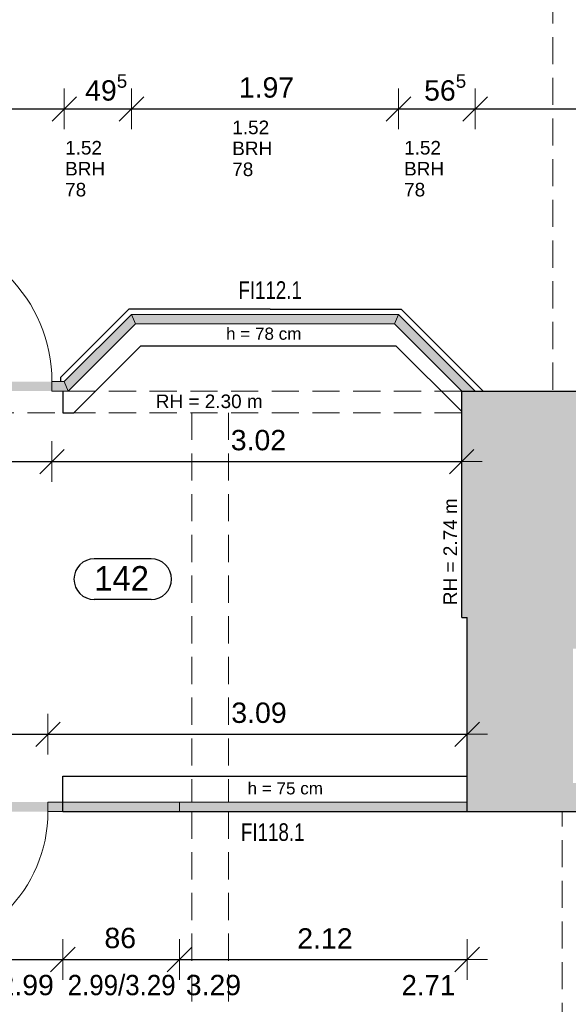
# Model space of a CAD drawing. Header units: metres. Extents: x 306 to 433, y -64 to 7.
# Tile 49 of 93: x 354 to 358, y -37 to -30. Entities that reach past the tile are written whole.
import ezdxf

# ---------------------------------------------------------------- set-up
doc = ezdxf.new("R2010")
doc.units = ezdxf.units.M
doc.header["$PDMODE"] = 65
doc.linetypes.add('AUSGEZOGEN', pattern=[0])
doc.linetypes.add('VERDECKT2_S2', pattern=[0.27, 0.2, -0.07])
for name, color, linetype, lineweight in [('Allgemein01', 7, 'AUSGEZOGEN', 13), ('Füllfläche', 7, 'AUSGEZOGEN', 13), ('Maßlinie Allgemein', 7, 'AUSGEZOGEN', 25), ('Text Allgemein', 7, 'AUSGEZOGEN', 25)]:
    doc.layers.add(name, color=color, linetype=linetype, lineweight=lineweight)
doc.styles.add('ARIAL', font='ARIAL.TTF')
doc.dimstyles.new('DIMSTYLE_12', dxfattribs={"dimtxt": 0.15, "dimasz": 0.3, "dimexe": 0, "dimexo": 1e-06, "dimgap": 0.075, "dimtad": 2, "dimdec": 1, "dimlfac": 100, "dimrnd": 0.5, "dimzin": 4, "dimdsep": 46, "dimtxsty": 'ARIAL', "dimblk1": 'ALL_ML_STRICH', "dimblk2": 'ALL_ML_STRICH', "dimsah": 1, "dimcen": 0, "dimse1": 1, "dimse2": 1, "dimclrd": 7, "dimclre": 7, "dimclrt": 7, "dimadec": 0, "dimazin": 0, "dimtfac": 1, "dimtdec": 0, "dimtix": 1, "dimtmove": 2, "dimatfit": 3, "dimfxl": 0, "dimtvp": 1.2, "dimtzin": 0, "dimlwd": 0, "dimlwe": 13, "dimarcsym": 0})
doc.dimstyles.new('DIMSTYLE_13', dxfattribs={"dimtxt": 0.15, "dimasz": 0.3, "dimexe": 0, "dimexo": 1e-06, "dimgap": 0.075, "dimtad": 2, "dimrnd": 0.005, "dimzin": 4, "dimdsep": 46, "dimtxsty": 'ARIAL', "dimblk1": 'ALL_ML_STRICH', "dimblk2": 'ALL_ML_STRICH', "dimsah": 1, "dimcen": 0, "dimse1": 1, "dimse2": 1, "dimclrd": 7, "dimclre": 7, "dimclrt": 7, "dimadec": 0, "dimazin": 0, "dimtfac": 1, "dimtdec": 0, "dimtix": 1, "dimtmove": 2, "dimatfit": 3, "dimfxl": 0, "dimtzin": 0, "dimlwd": 0, "dimlwe": 13, "dimarcsym": 0})
doc.dimstyles.new('DIMSTYLE_6', dxfattribs={"dimtxt": 0.2, "dimasz": 0.3, "dimexe": 0, "dimexo": 1e-06, "dimgap": 0.1, "dimtad": 2, "dimrnd": 0.005, "dimzin": 4, "dimdsep": 46, "dimtxsty": 'ARIAL', "dimblk1": 'ALL_ML_STRICH', "dimblk2": 'ALL_ML_STRICH', "dimsah": 1, "dimcen": 0, "dimse1": 1, "dimse2": 1, "dimclrd": 7, "dimclre": 7, "dimclrt": 7, "dimadec": 0, "dimazin": 0, "dimtfac": 1, "dimtdec": 0, "dimtix": 1, "dimtmove": 2, "dimatfit": 3, "dimfxl": 0, "dimtzin": 0, "dimlwd": 0, "dimlwe": 13, "dimarcsym": 0})
doc.dimstyles.new('DIMSTYLE_7', dxfattribs={"dimtxt": 0.2, "dimasz": 0.3, "dimexe": 0, "dimexo": 1e-06, "dimgap": 0.1, "dimtad": 2, "dimdec": 1, "dimlfac": 100, "dimrnd": 0.5, "dimzin": 4, "dimdsep": 46, "dimtxsty": 'ARIAL', "dimblk1": 'ALL_ML_STRICH', "dimblk2": 'ALL_ML_STRICH', "dimsah": 1, "dimcen": 0, "dimse1": 1, "dimse2": 1, "dimclrd": 7, "dimclre": 7, "dimclrt": 7, "dimadec": 0, "dimazin": 0, "dimtfac": 1, "dimtdec": 0, "dimtix": 1, "dimtmove": 2, "dimatfit": 3, "dimfxl": 0, "dimtvp": 1.2, "dimtzin": 0, "dimlwd": 0, "dimlwe": 13, "dimarcsym": 0})
doc.dimstyles.new('DIMSTYLE_9', dxfattribs={"dimtxt": 0.15, "dimasz": 0.3, "dimexe": 0, "dimexo": 1e-06, "dimgap": 0.075, "dimtad": 2, "dimdec": 1, "dimlfac": 100, "dimrnd": 0.5, "dimzin": 4, "dimdsep": 46, "dimtxsty": 'ARIAL', "dimblk1": 'ALL_ML_STRICH', "dimblk2": 'ALL_ML_STRICH', "dimsah": 1, "dimcen": 0, "dimse1": 1, "dimse2": 1, "dimclrd": 7, "dimclre": 7, "dimclrt": 7, "dimadec": 0, "dimazin": 0, "dimtfac": 1, "dimtdec": 0, "dimtix": 1, "dimtmove": 2, "dimatfit": 3, "dimfxl": 0, "dimtzin": 0, "dimlwd": 0, "dimlwe": 13, "dimarcsym": 0})

# ---------------------------------------------------------------- blocks, each defined once
blk = doc.blocks.new('ALL_ML_STRICH')
at = {"color": 0, "linetype": 'ByBlock', "lineweight": -2}
for p, q in [((0, -0.5), (0, 0.5)), ((-0.3, -0.3), (0.3, 0.3)), ((-1, 0), (0.5, 0))]:
    blk.add_line(p, q, dxfattribs=at)
blk = doc.blocks.new('*D33')
at = {"layer": 'DEFPOINTS', "color": 7, "linetype": 'AUSGEZOGEN', "lineweight": 13}
for p in [(363.1845, -35.5754), (307.0145, -46.3054), (358.1345, -46.3054)]:
    blk.add_point(p, dxfattribs=at)
at = {"layer": 'Maßlinie Allgemein', "color": 7, "linetype": 'AUSGEZOGEN', "lineweight": -2}
blk.add_line((307.0145, -46.3054), (307.0145, -35.5754), dxfattribs=at)
at = {"layer": 'Maßlinie Allgemein', "color": 7, "linetype": 'AUSGEZOGEN', "lineweight": 13, "xscale": 0.3, "yscale": 0.3, "zscale": 0.3}
for p, rotation in [((307.0145, -35.5754), 90), ((307.0145, -46.3054), 270)]:
    blk.add_blockref('ALL_ML_STRICH', p, dxfattribs=dict(at, rotation=rotation))
at = {"layer": 'Maßlinie Allgemein', "color": 7, "linetype": 'AUSGEZOGEN', "lineweight": 13, "insert": (306.8309, -40.9337), "char_height": 0.2, "width": 1, "attachment_point": 5, "rotation": 90, "style": 'ARIAL'}
blk.add_mtext('\\A1;{\\A1;{10.73\\H0.132000;\\S^ ;}}', dxfattribs=at)
blk = doc.blocks.new('*D34')
at = {"layer": 'DEFPOINTS', "color": 7, "linetype": 'AUSGEZOGEN', "lineweight": 13}
for p in [(363.0745, -35.3654), (307.0145, -35.5754), (363.1845, -35.5754)]:
    blk.add_point(p, dxfattribs=at)
at = {"layer": 'Maßlinie Allgemein', "color": 7, "linetype": 'AUSGEZOGEN', "lineweight": -2}
blk.add_line((307.0145, -35.5754), (307.0145, -35.3654), dxfattribs=at)
at = {"layer": 'Maßlinie Allgemein', "color": 7, "linetype": 'AUSGEZOGEN', "lineweight": 13, "xscale": 0.3, "yscale": 0.3, "zscale": 0.3}
for p, rotation in [((307.0145, -35.3654), 90), ((307.0145, -35.5754), 270)]:
    blk.add_blockref('ALL_ML_STRICH', p, dxfattribs=dict(at, rotation=rotation))
at = {"layer": 'Maßlinie Allgemein', "color": 7, "linetype": 'AUSGEZOGEN', "lineweight": 13, "insert": (306.6845, -35.4601), "char_height": 0.2, "width": 0.8, "attachment_point": 5, "rotation": 90, "style": 'ARIAL'}
blk.add_mtext('\\A1;{\\A1;{21\\H0.132000;\\S^ ;}}', dxfattribs=at)
blk = doc.blocks.new('*D35')
at = {"layer": 'DEFPOINTS', "color": 7, "linetype": 'AUSGEZOGEN', "lineweight": 13}
for p in [(361.2845, -32.7554), (307.0145, -35.3654), (363.0745, -35.3654)]:
    blk.add_point(p, dxfattribs=at)
at = {"layer": 'Maßlinie Allgemein', "color": 7, "linetype": 'AUSGEZOGEN', "lineweight": -2}
blk.add_line((307.0145, -35.3654), (307.0145, -32.7554), dxfattribs=at)
at = {"layer": 'Maßlinie Allgemein', "color": 7, "linetype": 'AUSGEZOGEN', "lineweight": 13, "xscale": 0.3, "yscale": 0.3, "zscale": 0.3}
for p, rotation in [((307.0145, -32.7554), 90), ((307.0145, -35.3654), 270)]:
    blk.add_blockref('ALL_ML_STRICH', p, dxfattribs=dict(at, rotation=rotation))
at = {"layer": 'Maßlinie Allgemein', "color": 7, "linetype": 'AUSGEZOGEN', "lineweight": 13, "insert": (306.8311, -34.0267), "char_height": 0.2, "width": 0.8, "attachment_point": 5, "rotation": 90, "style": 'ARIAL'}
blk.add_mtext('\\A1;{\\A1;{2.61\\H0.132000;\\S^ ;}}', dxfattribs=at)
blk = doc.blocks.new('*D36')
at = {"layer": 'DEFPOINTS', "color": 7, "linetype": 'AUSGEZOGEN', "lineweight": 13}
for p in [(361.6844, -32.4754), (307.0145, -32.7554), (361.2845, -32.7554)]:
    blk.add_point(p, dxfattribs=at)
at = {"layer": 'Maßlinie Allgemein', "color": 7, "linetype": 'AUSGEZOGEN', "lineweight": -2}
blk.add_line((307.0145, -32.7554), (307.0145, -32.4754), dxfattribs=at)
at = {"layer": 'Maßlinie Allgemein', "color": 7, "linetype": 'AUSGEZOGEN', "lineweight": 13, "xscale": 0.3, "yscale": 0.3, "zscale": 0.3}
for p, rotation in [((307.0145, -32.4754), 90), ((307.0145, -32.7554), 270)]:
    blk.add_blockref('ALL_ML_STRICH', p, dxfattribs=dict(at, rotation=rotation))
at = {"layer": 'Maßlinie Allgemein', "color": 7, "linetype": 'AUSGEZOGEN', "lineweight": 13, "insert": (306.6811, -32.6247), "char_height": 0.2, "width": 0.8, "attachment_point": 5, "rotation": 90, "style": 'ARIAL'}
blk.add_mtext('\\A1;{\\A1;{28\\H0.132000;\\S^ ;}}', dxfattribs=at)
blk = doc.blocks.new('*D37')
at = {"layer": 'DEFPOINTS', "color": 7, "linetype": 'AUSGEZOGEN', "lineweight": 13}
for p in [(358.6445, 0.7746), (307.0145, -32.4754), (361.6844, -32.4754)]:
    blk.add_point(p, dxfattribs=at)
at = {"layer": 'Maßlinie Allgemein', "color": 7, "linetype": 'AUSGEZOGEN', "lineweight": -2}
blk.add_line((307.0145, -32.4754), (307.0145, 0.7746), dxfattribs=at)
at = {"layer": 'Maßlinie Allgemein', "color": 7, "linetype": 'AUSGEZOGEN', "lineweight": 13, "xscale": 0.3, "yscale": 0.3, "zscale": 0.3}
for p, rotation in [((307.0145, 0.7746), 90), ((307.0145, -32.4754), 270)]:
    blk.add_blockref('ALL_ML_STRICH', p, dxfattribs=dict(at, rotation=rotation))
at = {"layer": 'Maßlinie Allgemein', "color": 7, "linetype": 'AUSGEZOGEN', "lineweight": 13, "insert": (306.8309, -15.8444), "char_height": 0.2, "width": 1, "attachment_point": 5, "rotation": 90, "style": 'ARIAL'}
blk.add_mtext('\\A1;{\\A1;{33.25\\H0.132000;\\S^ ;}}', dxfattribs=at)
blk = doc.blocks.new('*D39')
at = {"layer": 'DEFPOINTS', "color": 7, "linetype": 'AUSGEZOGEN', "lineweight": 13}
for p in [(358.0345, 1.2646), (306.1145, -57.2254), (352.3145, -57.2254)]:
    blk.add_point(p, dxfattribs=at)
at = {"layer": 'Maßlinie Allgemein', "color": 7, "linetype": 'AUSGEZOGEN', "lineweight": -2}
blk.add_line((306.1145, -57.2254), (306.1145, 1.2646), dxfattribs=at)
at = {"layer": 'Maßlinie Allgemein', "color": 7, "linetype": 'AUSGEZOGEN', "lineweight": 13, "xscale": 0.3, "yscale": 0.3, "zscale": 0.3}
for p, rotation in [((306.1145, 1.2646), 90), ((306.1145, -57.2254), 270)]:
    blk.add_blockref('ALL_ML_STRICH', p, dxfattribs=dict(at, rotation=rotation))
at = {"layer": 'Maßlinie Allgemein', "color": 7, "linetype": 'AUSGEZOGEN', "lineweight": 13, "insert": (305.9311, -27.9739), "char_height": 0.2, "width": 1, "attachment_point": 5, "rotation": 90, "style": 'ARIAL'}
blk.add_mtext('\\A1;{\\A1;{58.49\\H0.132000;\\S^ ;}}', dxfattribs=at)
blk = doc.blocks.new('*D82')
at = {"layer": 'DEFPOINTS', "color": 7, "linetype": 'AUSGEZOGEN', "lineweight": 13}
for p in [(353.0845, -32.6354), (357.2845, -32.6354), (353.0845, -63.2754)]:
    blk.add_point(p, dxfattribs=at)
at = {"layer": 'Maßlinie Allgemein', "color": 7, "linetype": 'AUSGEZOGEN', "lineweight": -2}
blk.add_line((353.0845, -63.2754), (357.2845, -63.2754), dxfattribs=at)
at = {"layer": 'Maßlinie Allgemein', "color": 7, "linetype": 'AUSGEZOGEN', "lineweight": 13, "xscale": 0.3, "yscale": 0.3, "zscale": 0.3, "rotation": 180}
blk.add_blockref('ALL_ML_STRICH', (353.0845, -63.2754), dxfattribs=at)
at = {"layer": 'Maßlinie Allgemein', "color": 7, "linetype": 'AUSGEZOGEN', "lineweight": 13, "xscale": 0.3, "yscale": 0.3, "zscale": 0.3}
blk.add_blockref('ALL_ML_STRICH', (357.2845, -63.2754), dxfattribs=at)
at = {"layer": 'Maßlinie Allgemein', "color": 7, "linetype": 'AUSGEZOGEN', "lineweight": 13, "insert": (355.1993, -63.092), "char_height": 0.2, "width": 0.8, "attachment_point": 5, "style": 'ARIAL'}
blk.add_mtext('\\A1;{\\A1;{4.20\\H0.132000;\\S^ ;}}', dxfattribs=at)
blk = doc.blocks.new('*D83')
at = {"layer": 'DEFPOINTS', "color": 7, "linetype": 'AUSGEZOGEN', "lineweight": 13}
for p in [(357.2845, -32.6354), (358.2845, -32.7554), (357.2845, -63.2754)]:
    blk.add_point(p, dxfattribs=at)
at = {"layer": 'Maßlinie Allgemein', "color": 7, "linetype": 'AUSGEZOGEN', "lineweight": -2}
blk.add_line((357.2845, -63.2754), (358.2845, -63.2754), dxfattribs=at)
at = {"layer": 'Maßlinie Allgemein', "color": 7, "linetype": 'AUSGEZOGEN', "lineweight": 13, "xscale": 0.3, "yscale": 0.3, "zscale": 0.3, "rotation": 180}
blk.add_blockref('ALL_ML_STRICH', (357.2845, -63.2754), dxfattribs=at)
at = {"layer": 'Maßlinie Allgemein', "color": 7, "linetype": 'AUSGEZOGEN', "lineweight": 13, "xscale": 0.3, "yscale": 0.3, "zscale": 0.3}
blk.add_blockref('ALL_ML_STRICH', (358.2845, -63.2754), dxfattribs=at)
at = {"layer": 'Maßlinie Allgemein', "color": 7, "linetype": 'AUSGEZOGEN', "lineweight": 13, "insert": (357.7993, -63.092), "char_height": 0.2, "width": 0.8, "attachment_point": 5, "style": 'ARIAL'}
blk.add_mtext('\\A1;{\\A1;{1.00\\H0.132000;\\S^ ;}}', dxfattribs=at)
blk = doc.blocks.new('*D121')
at = {"layer": 'DEFPOINTS', "color": 7, "linetype": 'AUSGEZOGEN', "lineweight": 13}
for p in [(381.8445, -23.0754), (350.7345, -37.1054), (350.7345, -62.3754)]:
    blk.add_point(p, dxfattribs=at)
at = {"layer": 'Maßlinie Allgemein', "color": 7, "linetype": 'AUSGEZOGEN', "lineweight": -2}
blk.add_line((350.7345, -62.3754), (381.8445, -62.3754), dxfattribs=at)
at = {"layer": 'Maßlinie Allgemein', "color": 7, "linetype": 'AUSGEZOGEN', "lineweight": 13, "xscale": 0.3, "yscale": 0.3, "zscale": 0.3, "rotation": 180}
blk.add_blockref('ALL_ML_STRICH', (350.7345, -62.3754), dxfattribs=at)
at = {"layer": 'Maßlinie Allgemein', "color": 7, "linetype": 'AUSGEZOGEN', "lineweight": 13, "xscale": 0.3, "yscale": 0.3, "zscale": 0.3}
blk.add_blockref('ALL_ML_STRICH', (381.8445, -62.3754), dxfattribs=at)
at = {"layer": 'Maßlinie Allgemein', "color": 7, "linetype": 'AUSGEZOGEN', "lineweight": 13, "insert": (366.3155, -62.1919), "char_height": 0.2, "width": 1, "attachment_point": 5, "style": 'ARIAL'}
blk.add_mtext('\\A1;{\\A1;{31.11\\H0.132000;\\S^ ;}}', dxfattribs=at)
blk = doc.blocks.new('*D144')
at = {"layer": 'DEFPOINTS', "color": 7, "linetype": 'AUSGEZOGEN', "lineweight": 13}
for p in [(377.2545, -36.8654), (357.8545, -44.1454), (414.0445, -44.1454)]:
    blk.add_point(p, dxfattribs=at)
at = {"layer": 'Maßlinie Allgemein', "color": 7, "linetype": 'AUSGEZOGEN', "lineweight": -2}
blk.add_line((414.0445, -44.1454), (414.0445, -36.8654), dxfattribs=at)
at = {"layer": 'Maßlinie Allgemein', "color": 7, "linetype": 'AUSGEZOGEN', "lineweight": 13, "xscale": 0.3, "yscale": 0.3, "zscale": 0.3}
for p, rotation in [((414.0445, -36.8654), 90), ((414.0445, -44.1454), 270)]:
    blk.add_blockref('ALL_ML_STRICH', p, dxfattribs=dict(at, rotation=rotation))
at = {"layer": 'Maßlinie Allgemein', "color": 7, "linetype": 'AUSGEZOGEN', "lineweight": 13, "insert": (413.8611, -40.4912), "char_height": 0.2, "width": 0.8, "attachment_point": 5, "rotation": 90, "style": 'ARIAL'}
blk.add_mtext('\\A1;{\\A1;{7.28\\H0.132000;\\S^ ;}}', dxfattribs=at)
blk = doc.blocks.new('*D291')
at = {"layer": 'DEFPOINTS', "color": 7, "linetype": 'AUSGEZOGEN', "lineweight": 13}
for p in [(353.1945, -35.0054), (353.1945, -35.5054), (354.2345, -35.5054)]:
    blk.add_point(p, dxfattribs=at)
at = {"layer": 'Maßlinie Allgemein', "color": 7, "linetype": 'AUSGEZOGEN', "lineweight": -2}
blk.add_line((353.1945, -35.0054), (354.2345, -35.0054), dxfattribs=at)
at = {"layer": 'Maßlinie Allgemein', "color": 7, "linetype": 'AUSGEZOGEN', "lineweight": 13, "xscale": 0.3, "yscale": 0.3, "zscale": 0.3, "rotation": 180}
blk.add_blockref('ALL_ML_STRICH', (353.1945, -35.0054), dxfattribs=at)
at = {"layer": 'Maßlinie Allgemein', "color": 7, "linetype": 'AUSGEZOGEN', "lineweight": 13, "xscale": 0.3, "yscale": 0.3, "zscale": 0.3}
blk.add_blockref('ALL_ML_STRICH', (354.2345, -35.0054), dxfattribs=at)
at = {"layer": 'Maßlinie Allgemein', "color": 7, "linetype": 'AUSGEZOGEN', "lineweight": 13, "insert": (353.7256, -34.8478), "char_height": 0.15, "width": 0.6, "attachment_point": 5, "style": 'ARIAL'}
blk.add_mtext('\\A1;{\\A1;{1.04\\H0.099000;\\S^ ;}}', dxfattribs=at)
at = {"layer": 'Maßlinie Allgemein', "color": 7, "linetype": 'AUSGEZOGEN', "lineweight": 13, "insert": (353.5156, -35.086), "char_height": 0.15, "width": 0.0075, "attachment_point": 1, "line_spacing_factor": 0.60241, "style": 'ARIAL'}
blk.add_mtext('\\A1;{2.14\\H0.099000;\\S^ ;}', dxfattribs=at)
blk = doc.blocks.new('*D292')
at = {"layer": 'DEFPOINTS', "color": 7, "linetype": 'AUSGEZOGEN', "lineweight": 13}
for p in [(354.2345, -35.0054), (357.3245, -35.3154), (354.2345, -35.5054)]:
    blk.add_point(p, dxfattribs=at)
at = {"layer": 'Maßlinie Allgemein', "color": 7, "linetype": 'AUSGEZOGEN', "lineweight": -2}
blk.add_line((354.2345, -35.0054), (357.3245, -35.0054), dxfattribs=at)
at = {"layer": 'Maßlinie Allgemein', "color": 7, "linetype": 'AUSGEZOGEN', "lineweight": 13, "xscale": 0.3, "yscale": 0.3, "zscale": 0.3, "rotation": 180}
blk.add_blockref('ALL_ML_STRICH', (354.2345, -35.0054), dxfattribs=at)
at = {"layer": 'Maßlinie Allgemein', "color": 7, "linetype": 'AUSGEZOGEN', "lineweight": 13, "xscale": 0.3, "yscale": 0.3, "zscale": 0.3}
blk.add_blockref('ALL_ML_STRICH', (357.3245, -35.0054), dxfattribs=at)
at = {"layer": 'Maßlinie Allgemein', "color": 7, "linetype": 'AUSGEZOGEN', "lineweight": 13, "insert": (355.7901, -34.8477), "char_height": 0.15, "width": 0.6, "attachment_point": 5, "style": 'ARIAL'}
blk.add_mtext('\\A1;{\\A1;{3.09\\H0.099000;\\S^ ;}}', dxfattribs=at)
blk = doc.blocks.new('*D293')
at = {"layer": 'DEFPOINTS', "color": 7, "linetype": 'AUSGEZOGEN', "lineweight": 13}
for p in [(353.1645, -32.4754), (354.2645, -32.4754), (353.1645, -32.9954)]:
    blk.add_point(p, dxfattribs=at)
at = {"layer": 'Maßlinie Allgemein', "color": 7, "linetype": 'AUSGEZOGEN', "lineweight": -2}
blk.add_line((353.1645, -32.9954), (354.2645, -32.9954), dxfattribs=at)
at = {"layer": 'Maßlinie Allgemein', "color": 7, "linetype": 'AUSGEZOGEN', "lineweight": 13, "xscale": 0.3, "yscale": 0.3, "zscale": 0.3, "rotation": 180}
blk.add_blockref('ALL_ML_STRICH', (353.1645, -32.9954), dxfattribs=at)
at = {"layer": 'Maßlinie Allgemein', "color": 7, "linetype": 'AUSGEZOGEN', "lineweight": 13, "xscale": 0.3, "yscale": 0.3, "zscale": 0.3}
blk.add_blockref('ALL_ML_STRICH', (354.2645, -32.9954), dxfattribs=at)
at = {"layer": 'Maßlinie Allgemein', "color": 7, "linetype": 'AUSGEZOGEN', "lineweight": 13, "insert": (353.7256, -32.8378), "char_height": 0.15, "width": 0.6, "attachment_point": 5, "style": 'ARIAL'}
blk.add_mtext('\\A1;{\\A1;{1.10\\H0.099000;\\S^ ;}}', dxfattribs=at)
at = {"layer": 'Maßlinie Allgemein', "color": 7, "linetype": 'AUSGEZOGEN', "lineweight": 13, "insert": (353.5156, -33.076), "char_height": 0.15, "width": 0.0075, "attachment_point": 1, "line_spacing_factor": 0.60241, "style": 'ARIAL'}
blk.add_mtext('\\A1;{2.14\\H0.099000;\\S^ ;}', dxfattribs=at)
blk = doc.blocks.new('*D294')
at = {"layer": 'DEFPOINTS', "color": 7, "linetype": 'AUSGEZOGEN', "lineweight": 13}
for p in [(354.2645, -32.4754), (357.2845, -32.6354), (354.2645, -32.9954)]:
    blk.add_point(p, dxfattribs=at)
at = {"layer": 'Maßlinie Allgemein', "color": 7, "linetype": 'AUSGEZOGEN', "lineweight": -2}
blk.add_line((354.2645, -32.9954), (357.2845, -32.9954), dxfattribs=at)
at = {"layer": 'Maßlinie Allgemein', "color": 7, "linetype": 'AUSGEZOGEN', "lineweight": 13, "xscale": 0.3, "yscale": 0.3, "zscale": 0.3, "rotation": 180}
blk.add_blockref('ALL_ML_STRICH', (354.2645, -32.9954), dxfattribs=at)
at = {"layer": 'Maßlinie Allgemein', "color": 7, "linetype": 'AUSGEZOGEN', "lineweight": 13, "xscale": 0.3, "yscale": 0.3, "zscale": 0.3}
blk.add_blockref('ALL_ML_STRICH', (357.2845, -32.9954), dxfattribs=at)
at = {"layer": 'Maßlinie Allgemein', "color": 7, "linetype": 'AUSGEZOGEN', "lineweight": 13, "insert": (355.7861, -32.8377), "char_height": 0.15, "width": 0.6, "attachment_point": 5, "style": 'ARIAL'}
blk.add_mtext('\\A1;{\\A1;{3.02\\H0.099000;\\S^ ;}}', dxfattribs=at)
blk = doc.blocks.new('*D295')
at = {"layer": 'DEFPOINTS', "color": 7, "linetype": 'AUSGEZOGEN', "lineweight": 13}
for p in [(353.0845, -30.3954), (353.0845, -32.3754), (354.3555, -32.4054)]:
    blk.add_point(p, dxfattribs=at)
at = {"layer": 'Maßlinie Allgemein', "color": 7, "linetype": 'AUSGEZOGEN', "lineweight": -2}
blk.add_line((353.0845, -30.3954), (354.3555, -30.3954), dxfattribs=at)
at = {"layer": 'Maßlinie Allgemein', "color": 7, "linetype": 'AUSGEZOGEN', "lineweight": 13, "xscale": 0.3, "yscale": 0.3, "zscale": 0.3, "rotation": 180}
blk.add_blockref('ALL_ML_STRICH', (353.0845, -30.3954), dxfattribs=at)
at = {"layer": 'Maßlinie Allgemein', "color": 7, "linetype": 'AUSGEZOGEN', "lineweight": 13, "xscale": 0.3, "yscale": 0.3, "zscale": 0.3}
blk.add_blockref('ALL_ML_STRICH', (354.3555, -30.3954), dxfattribs=at)
at = {"layer": 'Maßlinie Allgemein', "color": 7, "linetype": 'AUSGEZOGEN', "lineweight": 13, "insert": (353.7308, -30.2404), "char_height": 0.15, "width": 0.6, "attachment_point": 5, "style": 'ARIAL'}
blk.add_mtext('\\A1;{\\A1;{1.27\\H0.099000;\\S^ ;}}', dxfattribs=at)
at = {"layer": 'Maßlinie Allgemein', "color": 7, "linetype": 'AUSGEZOGEN', "lineweight": 13, "insert": (353.5211, -30.4813), "char_height": 0.15, "width": 0.0075, "attachment_point": 1, "line_spacing_factor": 0.60241, "style": 'ARIAL'}
blk.add_mtext('\\A1;{2.30\\H0.099000;\\S^ ;}', dxfattribs=at)
blk = doc.blocks.new('*D296')
at = {"layer": 'DEFPOINTS', "color": 7, "linetype": 'AUSGEZOGEN', "lineweight": 13}
for p in [(354.3555, -30.3954), (354.8504, -31.9104), (354.3555, -32.4054)]:
    blk.add_point(p, dxfattribs=at)
at = {"layer": 'Maßlinie Allgemein', "color": 7, "linetype": 'AUSGEZOGEN', "lineweight": -2}
blk.add_line((354.3555, -30.3954), (354.8504, -30.3954), dxfattribs=at)
at = {"layer": 'Maßlinie Allgemein', "color": 7, "linetype": 'AUSGEZOGEN', "lineweight": 13, "xscale": 0.3, "yscale": 0.3, "zscale": 0.3, "rotation": 180}
blk.add_blockref('ALL_ML_STRICH', (354.3555, -30.3954), dxfattribs=at)
at = {"layer": 'Maßlinie Allgemein', "color": 7, "linetype": 'AUSGEZOGEN', "lineweight": 13, "xscale": 0.3, "yscale": 0.3, "zscale": 0.3}
blk.add_blockref('ALL_ML_STRICH', (354.8504, -30.3954), dxfattribs=at)
at = {"layer": 'Maßlinie Allgemein', "color": 7, "linetype": 'AUSGEZOGEN', "lineweight": 13, "insert": (354.664, -30.2378), "char_height": 0.15, "width": 0.6, "attachment_point": 5, "style": 'ARIAL'}
blk.add_mtext('\\A1;{\\A1;{49\\H0.099000;\\S5^ ;}}', dxfattribs=at)
at = {"layer": 'Maßlinie Allgemein', "color": 7, "linetype": 'AUSGEZOGEN', "lineweight": 13, "insert": (354.3615, -30.6311), "char_height": 0.1, "width": 0.005, "attachment_point": 1, "line_spacing_factor": 0.926626, "style": 'ARIAL'}
blk.add_mtext('\\A1;{1.52\\H0.066000;\\S^ ;}\\H0.100000;\\PBRH 78', dxfattribs=at)
blk = doc.blocks.new('*D297')
at = {"layer": 'DEFPOINTS', "color": 7, "linetype": 'AUSGEZOGEN', "lineweight": 13}
for p in [(354.8504, -30.3954), (354.8504, -31.9104), (356.8185, -31.9104)]:
    blk.add_point(p, dxfattribs=at)
at = {"layer": 'Maßlinie Allgemein', "color": 7, "linetype": 'AUSGEZOGEN', "lineweight": -2}
blk.add_line((354.8504, -30.3954), (356.8185, -30.3954), dxfattribs=at)
at = {"layer": 'Maßlinie Allgemein', "color": 7, "linetype": 'AUSGEZOGEN', "lineweight": 13, "xscale": 0.3, "yscale": 0.3, "zscale": 0.3, "rotation": 180}
blk.add_blockref('ALL_ML_STRICH', (354.8504, -30.3954), dxfattribs=at)
at = {"layer": 'Maßlinie Allgemein', "color": 7, "linetype": 'AUSGEZOGEN', "lineweight": 13, "xscale": 0.3, "yscale": 0.3, "zscale": 0.3}
blk.add_blockref('ALL_ML_STRICH', (356.8185, -30.3954), dxfattribs=at)
at = {"layer": 'Maßlinie Allgemein', "color": 7, "linetype": 'AUSGEZOGEN', "lineweight": 13, "insert": (355.8453, -30.2378), "char_height": 0.15, "width": 0.6, "attachment_point": 5, "style": 'ARIAL'}
blk.add_mtext('\\A1;{\\A1;{1.97\\H0.099000;\\S^ ;}}', dxfattribs=at)
at = {"layer": 'Maßlinie Allgemein', "color": 7, "linetype": 'AUSGEZOGEN', "lineweight": 13, "insert": (355.593, -30.4811), "char_height": 0.1, "width": 0.005, "attachment_point": 1, "line_spacing_factor": 0.926626, "style": 'ARIAL'}
blk.add_mtext('\\A1;{1.52\\H0.066000;\\S^ ;}\\H0.100000;\\PBRH 78', dxfattribs=at)
blk = doc.blocks.new('*D298')
at = {"layer": 'DEFPOINTS', "color": 7, "linetype": 'AUSGEZOGEN', "lineweight": 13}
for p in [(356.8185, -30.3954), (356.8185, -31.9104), (357.3835, -32.4754)]:
    blk.add_point(p, dxfattribs=at)
at = {"layer": 'Maßlinie Allgemein', "color": 7, "linetype": 'AUSGEZOGEN', "lineweight": -2}
blk.add_line((356.8185, -30.3954), (357.3835, -30.3954), dxfattribs=at)
at = {"layer": 'Maßlinie Allgemein', "color": 7, "linetype": 'AUSGEZOGEN', "lineweight": 13, "xscale": 0.3, "yscale": 0.3, "zscale": 0.3, "rotation": 180}
blk.add_blockref('ALL_ML_STRICH', (356.8185, -30.3954), dxfattribs=at)
at = {"layer": 'Maßlinie Allgemein', "color": 7, "linetype": 'AUSGEZOGEN', "lineweight": 13, "xscale": 0.3, "yscale": 0.3, "zscale": 0.3}
blk.add_blockref('ALL_ML_STRICH', (357.3835, -30.3954), dxfattribs=at)
at = {"layer": 'Maßlinie Allgemein', "color": 7, "linetype": 'AUSGEZOGEN', "lineweight": 13, "insert": (357.162, -30.2378), "char_height": 0.15, "width": 0.6, "attachment_point": 5, "style": 'ARIAL'}
blk.add_mtext('\\A1;{\\A1;{56\\H0.099000;\\S5^ ;}}', dxfattribs=at)
at = {"layer": 'Maßlinie Allgemein', "color": 7, "linetype": 'AUSGEZOGEN', "lineweight": 13, "insert": (356.8595, -30.6311), "char_height": 0.1, "width": 0.005, "attachment_point": 1, "line_spacing_factor": 0.926626, "style": 'ARIAL'}
blk.add_mtext('\\A1;{1.52\\H0.066000;\\S^ ;}\\H0.100000;\\PBRH 78', dxfattribs=at)
blk = doc.blocks.new('*D299')
at = {"layer": 'DEFPOINTS', "color": 7, "linetype": 'AUSGEZOGEN', "lineweight": 13}
for p in [(357.3835, -30.3954), (357.3835, -32.4754), (359.4945, -32.4754)]:
    blk.add_point(p, dxfattribs=at)
at = {"layer": 'Maßlinie Allgemein', "color": 7, "linetype": 'AUSGEZOGEN', "lineweight": -2}
blk.add_line((357.3835, -30.3954), (359.4945, -30.3954), dxfattribs=at)
at = {"layer": 'Maßlinie Allgemein', "color": 7, "linetype": 'AUSGEZOGEN', "lineweight": 13, "xscale": 0.3, "yscale": 0.3, "zscale": 0.3, "rotation": 180}
blk.add_blockref('ALL_ML_STRICH', (357.3835, -30.3954), dxfattribs=at)
at = {"layer": 'Maßlinie Allgemein', "color": 7, "linetype": 'AUSGEZOGEN', "lineweight": 13, "xscale": 0.3, "yscale": 0.3, "zscale": 0.3}
blk.add_blockref('ALL_ML_STRICH', (359.4945, -30.3954), dxfattribs=at)
at = {"layer": 'Maßlinie Allgemein', "color": 7, "linetype": 'AUSGEZOGEN', "lineweight": 13, "insert": (358.4643, -30.2404), "char_height": 0.15, "width": 0.6, "attachment_point": 5, "style": 'ARIAL'}
blk.add_mtext('\\A1;{\\A1;{2.11\\H0.099000;\\S^ ;}}', dxfattribs=at)
blk = doc.blocks.new('*D391')
at = {"layer": 'DEFPOINTS', "color": 7, "linetype": 'AUSGEZOGEN', "lineweight": 13}
for p in [(353.0845, -35.8557), (354.3445, -35.8557), (353.0845, -36.6657)]:
    blk.add_point(p, dxfattribs=at)
at = {"layer": 'Maßlinie Allgemein', "color": 7, "linetype": 'AUSGEZOGEN', "lineweight": -2}
blk.add_line((353.0845, -36.6657), (354.3445, -36.6657), dxfattribs=at)
at = {"layer": 'Maßlinie Allgemein', "color": 7, "linetype": 'AUSGEZOGEN', "lineweight": 13, "xscale": 0.3, "yscale": 0.3, "zscale": 0.3, "rotation": 180}
blk.add_blockref('ALL_ML_STRICH', (353.0845, -36.6657), dxfattribs=at)
at = {"layer": 'Maßlinie Allgemein', "color": 7, "linetype": 'AUSGEZOGEN', "lineweight": 13, "xscale": 0.3, "yscale": 0.3, "zscale": 0.3}
blk.add_blockref('ALL_ML_STRICH', (354.3445, -36.6657), dxfattribs=at)
at = {"layer": 'Maßlinie Allgemein', "color": 7, "linetype": 'AUSGEZOGEN', "lineweight": 13, "insert": (353.7254, -36.5082), "char_height": 0.15, "width": 0.6, "attachment_point": 5, "style": 'ARIAL'}
blk.add_mtext('\\A1;{\\A1;{1.26\\H0.099000;\\S^ ;}}', dxfattribs=at)
blk = doc.blocks.new('*D392')
at = {"layer": 'DEFPOINTS', "color": 7, "linetype": 'AUSGEZOGEN', "lineweight": 13}
for p in [(355.2045, -35.5754), (354.3445, -35.8557), (354.3445, -36.6657)]:
    blk.add_point(p, dxfattribs=at)
at = {"layer": 'Maßlinie Allgemein', "color": 7, "linetype": 'AUSGEZOGEN', "lineweight": -2}
blk.add_line((354.3445, -36.6657), (355.2045, -36.6657), dxfattribs=at)
at = {"layer": 'Maßlinie Allgemein', "color": 7, "linetype": 'AUSGEZOGEN', "lineweight": 13, "xscale": 0.3, "yscale": 0.3, "zscale": 0.3, "rotation": 180}
blk.add_blockref('ALL_ML_STRICH', (354.3445, -36.6657), dxfattribs=at)
at = {"layer": 'Maßlinie Allgemein', "color": 7, "linetype": 'AUSGEZOGEN', "lineweight": 13, "xscale": 0.3, "yscale": 0.3, "zscale": 0.3}
blk.add_blockref('ALL_ML_STRICH', (355.2045, -36.6657), dxfattribs=at)
at = {"layer": 'Maßlinie Allgemein', "color": 7, "linetype": 'AUSGEZOGEN', "lineweight": 13, "insert": (354.7677, -36.5082), "char_height": 0.15, "width": 0.6, "attachment_point": 5, "style": 'ARIAL'}
blk.add_mtext('\\A1;{\\A1;{86\\H0.099000;\\S^ ;}}', dxfattribs=at)
blk = doc.blocks.new('*D393')
at = {"layer": 'DEFPOINTS', "color": 7, "linetype": 'AUSGEZOGEN', "lineweight": 13}
for p in [(355.2045, -35.5754), (357.3245, -35.8557), (355.2045, -36.6657)]:
    blk.add_point(p, dxfattribs=at)
at = {"layer": 'Maßlinie Allgemein', "color": 7, "linetype": 'AUSGEZOGEN', "lineweight": -2}
blk.add_line((355.2045, -36.6657), (357.3245, -36.6657), dxfattribs=at)
at = {"layer": 'Maßlinie Allgemein', "color": 7, "linetype": 'AUSGEZOGEN', "lineweight": 13, "xscale": 0.3, "yscale": 0.3, "zscale": 0.3, "rotation": 180}
blk.add_blockref('ALL_ML_STRICH', (355.2045, -36.6657), dxfattribs=at)
at = {"layer": 'Maßlinie Allgemein', "color": 7, "linetype": 'AUSGEZOGEN', "lineweight": 13, "xscale": 0.3, "yscale": 0.3, "zscale": 0.3}
blk.add_blockref('ALL_ML_STRICH', (357.3245, -36.6657), dxfattribs=at)
at = {"layer": 'Maßlinie Allgemein', "color": 7, "linetype": 'AUSGEZOGEN', "lineweight": 13, "insert": (356.2761, -36.5107), "char_height": 0.15, "width": 0.6, "attachment_point": 5, "style": 'ARIAL'}
blk.add_mtext('\\A1;{\\A1;{2.12\\H0.099000;\\S^ ;}}', dxfattribs=at)

msp = doc.modelspace()

# ---------------------------------------------------------------- hatches: boundary and pattern name
at = {"layer": 'Füllfläche', "linetype": 'AUSGEZOGEN', "lineweight": 25}
for color, points in [(161, [(354.3555, -32.4054), (354.3845, -32.4754), (354.8794, -31.9804), (354.8504, -31.9104)]), (161, [(354.8504, -31.9104), (354.8794, -31.9804), (356.7895, -31.9804), (356.8185, -31.9104)]), (161, [(357.2845, -32.4754), (357.3835, -32.4754), (356.8185, -31.9104), (356.7895, -31.9804)]), (30, [(353.0845, -32.4054), (353.0845, -32.4754), (354.3845, -32.4754), (354.3555, -32.4054)]), (254, [(359.4945, -32.4754), (357.2845, -32.4754), (357.2845, -34.1434), (357.3245, -34.1434), (357.3245, -35.5754), (360.9645, -35.5754), (360.9645, -35.3654), (360.7945, -35.3654), (360.7945, -34.3354), (360.5845, -34.3354), (360.5845, -35.3654), (358.1045, -35.3654), (358.1045, -34.3754), (358.2845, -34.3754), (358.2845, -32.7554), (359.4945, -32.7554)]), (30, [(354.3445, -35.5754), (354.3445, -35.5054), (353.0845, -35.5054), (353.0845, -35.5754)]), (161, [(354.3445, -35.5754), (357.3245, -35.5754), (357.3245, -35.5054), (354.3445, -35.5054)])]:
    msp.add_hatch(color=color, dxfattribs=at).paths.add_polyline_path(points)

# ---------------------------------------------------------------- linework, layer by layer
at = {"layer": 'Allgemein01', "color": 7, "linetype": 'VERDECKT2_S2', "lineweight": 13}
for p, q in [((357.9545, -27.7654), (357.9545, -32.4754)), ((354.3845, -32.4754), (357.2845, -32.4754)), ((357.2845, -32.6354), (353.0845, -32.6354)), ((355.2945, -32.6354), (355.2945, -35.5054)), ((355.5645, -32.6354), (355.5645, -35.5054)), ((355.2945, -35.5754), (355.2945, -43.7854)), ((355.5645, -35.5754), (355.5645, -43.7854)), ((358.0245, -43.7854), (358.0245, -35.5754))]:
    msp.add_line(p, q, dxfattribs=at)
at = {"layer": 'Allgemein01', "color": 7, "linetype": 'AUSGEZOGEN', "lineweight": 25}
for p, q in [((354.8322, -31.8704), (354.3272, -32.3754)), ((355.8713, -31.8704), (354.8322, -31.8704)), ((355.873, -31.8704), (356.8368, -31.8704)), ((356.8368, -31.8704), (357.4417, -32.4754)), ((354.4245, -32.6354), (354.9194, -32.1404)), ((354.9194, -32.1404), (356.7987, -32.1404)), ((357.2845, -32.6262), (356.7987, -32.1404)), ((354.3272, -32.3754), (354.3272, -32.4054)), ((354.3445, -32.4754), (354.3445, -32.6354)), ((357.2845, -34.1434), (357.2845, -32.4754)), ((357.2845, -32.4754), (359.4945, -32.4754)), ((354.3445, -32.6354), (354.4245, -32.6354)), ((354.996, -33.7117), (354.5764, -33.7117)), ((354.996, -34.0117), (354.5764, -34.0117)), ((357.2845, -34.1434), (357.3245, -34.1434)), ((357.3245, -35.5754), (357.3245, -34.1434)), ((354.3445, -35.3154), (357.3245, -35.3154)), ((354.3445, -35.5754), (354.3445, -35.3154)), ((354.3445, -35.5754), (360.9645, -35.5754))]:
    msp.add_line(p, q, dxfattribs=at)
at = {"layer": 'Allgemein01', "color": 7, "linetype": 'AUSGEZOGEN', "lineweight": 18}
for p, q in [((354.8504, -31.9104), (354.3555, -32.4054)), ((354.8504, -31.9104), (354.8794, -31.9804)), ((355.8722, -31.9104), (354.8504, -31.9104)), ((355.8722, -31.9104), (356.8185, -31.9104)), ((356.8185, -31.9104), (356.7895, -31.9804)), ((356.8185, -31.9104), (357.3835, -32.4754)), ((354.8794, -31.9804), (354.3845, -32.4754)), ((355.8722, -31.9804), (354.8794, -31.9804)), ((355.8722, -31.9804), (356.7895, -31.9804)), ((356.7895, -31.9804), (357.2845, -32.4754)), ((354.2645, -32.4754), (354.2645, -32.4054)), ((354.3555, -32.4054), (354.2645, -32.4054)), ((354.3555, -32.4054), (354.3845, -32.4754)), ((354.3845, -32.4754), (354.2645, -32.4754)), ((354.2345, -35.5054), (354.2345, -35.5754)), ((354.2345, -35.5054), (357.3245, -35.5054)), ((355.2045, -35.5754), (355.2045, -35.5054)), ((354.2345, -35.5754), (354.3445, -35.5754))]:
    msp.add_line(p, q, dxfattribs=at)
for centre, radius, start, end in [((353.1645, -32.4054), 1.1, 0, 90), ((353.1945, -35.5754), 1.04, 270, 0)]:
    msp.add_arc(centre, radius, start, end, dxfattribs=at)
at = {"layer": 'Allgemein01', "color": 7, "linetype": 'AUSGEZOGEN', "lineweight": 25}
for centre, start, end in [((354.5764, -33.8617), 90, 270), ((354.996, -33.8617), 270, 90)]:
    msp.add_arc(centre, 0.15, start, end, dxfattribs=at)

# ---------------------------------------------------------------- texts
at = {"layer": 'Allgemein01', "color": 7, "linetype": 'AUSGEZOGEN', "lineweight": 25, "insert": (354.5764, -33.9457), "char_height": 0.18, "width": 0.506059, "attachment_point": 7, "style": 'ARIAL'}
msp.add_mtext('\\W0.96;142', dxfattribs=at)
at = {"layer": 'Allgemein01', "color": 7, "linetype": 'AUSGEZOGEN', "lineweight": 13, "char_height": 0.15, "attachment_point": 4, "style": 'ARIAL'}
for s, insert, width in [('\\W1.00;2.99', (353.8706, -36.8554), 0.485064), ('\\W0.91;2.99/3.29', (354.3806, -36.8554), 0.866084), ('\\W1.00;3.29', (355.2506, -36.8554), 0.485064), ('\\W0.97;2.71', (356.8406, -36.8554), 0.483006)]:
    msp.add_mtext(s, dxfattribs=dict(at, insert=insert, width=width))
at = {"layer": 'Text Allgemein', "color": 7, "linetype": 'AUSGEZOGEN', "lineweight": 25, "style": 'ARIAL'}
for s, insert, char_height, width, attachment_point in [('\\W0.76;FI112.1', (355.8722, -31.7304), 0.13, 0.543608, 5), ('\\W1.00;h = 78 cm', (355.5474, -32.0983), 0.09, 0.601502, 7), ('\\W1.00;RH = 2.30 m', (355.0295, -32.6021), 0.1, 0.84007, 7), ('\\W1.00;h = 75 cm', (355.7062, -35.4499), 0.09, 0.601502, 7), ('\\W0.76;FI118.1', (355.8913, -35.7276), 0.13, 0.543608, 5)]:
    msp.add_mtext(s, dxfattribs=dict(at, insert=insert, char_height=char_height, width=width, attachment_point=attachment_point))
at = {"layer": 'Text Allgemein', "color": 7, "linetype": 'AUSGEZOGEN', "lineweight": 25, "insert": (357.2493, -34.0535), "char_height": 0.1, "width": 0.84007, "attachment_point": 7, "rotation": 90, "style": 'ARIAL'}
msp.add_mtext('\\W1.00;RH = 2.74 m', dxfattribs=at)

# ---------------------------------------------------------------- dimensions: what is measured, and where the dimension line sits
at = {"layer": 'Maßlinie Allgemein', "color": 7, "linetype": 'AUSGEZOGEN', "lineweight": 13}
for base, p1, p2, dimstyle, picture, middle in [((306.1145, 1.2646), (352.3145, -57.2254), (358.0345, 1.2646), 'DIMSTYLE_6', '*D39', (305.9311, -27.9739)), ((307.0145, 0.7746), (361.6844, -32.4754), (358.6445, 0.7746), 'DIMSTYLE_6', '*D37', (306.8309, -15.8444)), ((307.0145, -32.4754), (361.2845, -32.7554), (361.6844, -32.4754), 'DIMSTYLE_7', '*D36', (306.6811, -32.6247)), ((307.0145, -32.7554), (363.0745, -35.3654), (361.2845, -32.7554), 'DIMSTYLE_6', '*D35', (306.8311, -34.0267)), ((307.0145, -35.3654), (363.1845, -35.5754), (363.0745, -35.3654), 'DIMSTYLE_7', '*D34', (306.6845, -35.4601)), ((307.0145, -35.5754), (358.1345, -46.3054), (363.1845, -35.5754), 'DIMSTYLE_6', '*D33', (306.8309, -40.9337)), ((414.0445, -36.8654), (357.8545, -44.1454), (377.2545, -36.8654), 'DIMSTYLE_6', '*D144', (413.8611, -40.4912))]:
    dim = msp.add_linear_dim(base=base, p1=p1, p2=p2, angle=90, dimstyle=dimstyle, override={"dimpost": '<>', "dimclrd": 7, "dimclre": 7, "dimclrt": 7, "dimlwd": 0, "dimlwe": 13}, dxfattribs=at)
    dim.commit()
    dim.dimension.update_dxf_attribs({"geometry": picture, "text_midpoint": middle, "dimtype": 160})
for base, p1, p2, dimstyle, picture, middle in [((381.8445, -62.3754), (350.7345, -37.1054), (381.8445, -23.0754), 'DIMSTYLE_6', '*D121', (366.3155, -62.1919)), ((359.4945, -30.3954), (357.3835, -32.4754), (359.4945, -32.4754), 'DIMSTYLE_13', '*D299', (358.4643, -30.2404)), ((357.2845, -32.9954), (354.2645, -32.4754), (357.2845, -32.6354), 'DIMSTYLE_13', '*D294', (355.7861, -32.8377)), ((357.2845, -63.2754), (353.0845, -32.6354), (357.2845, -32.6354), 'DIMSTYLE_6', '*D82', (355.1993, -63.092)), ((358.2845, -63.2754), (357.2845, -32.6354), (358.2845, -32.7554), 'DIMSTYLE_6', '*D83', (357.7993, -63.092)), ((357.3245, -35.0054), (354.2345, -35.5054), (357.3245, -35.3154), 'DIMSTYLE_13', '*D292', (355.7901, -34.8477)), ((355.2045, -36.6657), (354.3445, -35.8557), (355.2045, -35.5754), 'DIMSTYLE_9', '*D392', (354.7677, -36.5082)), ((357.3245, -36.6657), (355.2045, -35.5754), (357.3245, -35.8557), 'DIMSTYLE_13', '*D393', (356.2761, -36.5107)), ((354.3445, -36.6657), (353.0845, -35.8557), (354.3445, -35.8557), 'DIMSTYLE_13', '*D391', (353.7254, -36.5082))]:
    dim = msp.add_linear_dim(base=base, p1=p1, p2=p2, dimstyle=dimstyle, override={"dimpost": '<>', "dimclrd": 7, "dimclre": 7, "dimclrt": 7, "dimlwd": 0, "dimlwe": 13}, dxfattribs=at)
    dim.commit()
    dim.dimension.update_dxf_attribs({"geometry": picture, "text_midpoint": middle, "dimtype": 160})
for base, p1, p2, text, dimstyle, picture, middle in [((354.8504, -30.3954), (354.3555, -32.4054), (354.8504, -31.9104), '<>\\X\\A1;{1.52\\H0.066000;\\S^ ;}\\H0.100000;\\PBRH 78', 'DIMSTYLE_12', '*D296', (354.664, -30.2378)), ((357.3835, -30.3954), (356.8185, -31.9104), (357.3835, -32.4754), '<>\\X\\A1;{1.52\\H0.066000;\\S^ ;}\\H0.100000;\\PBRH 78', 'DIMSTYLE_9', '*D298', (357.162, -30.2378)), ((354.3555, -30.3954), (353.0845, -32.3754), (354.3555, -32.4054), '<>\\X\\A1;{2.30\\H0.099000;\\S^ ;}', 'DIMSTYLE_13', '*D295', (353.7308, -30.2404)), ((356.8185, -30.3954), (354.8504, -31.9104), (356.8185, -31.9104), '<>\\X\\A1;{1.52\\H0.066000;\\S^ ;}\\H0.100000;\\PBRH 78', 'DIMSTYLE_13', '*D297', (355.8453, -30.2378)), ((354.2645, -32.9954), (353.1645, -32.4754), (354.2645, -32.4754), '<>\\X\\A1;{2.14\\H0.099000;\\S^ ;}', 'DIMSTYLE_13', '*D293', (353.7256, -32.8378)), ((354.2345, -35.0054), (353.1945, -35.5054), (354.2345, -35.5054), '<>\\X\\A1;{2.14\\H0.099000;\\S^ ;}', 'DIMSTYLE_13', '*D291', (353.7256, -34.8478))]:
    dim = msp.add_linear_dim(base=base, p1=p1, p2=p2, text=text, dimstyle=dimstyle, override={"dimpost": '<>', "dimclrd": 7, "dimclre": 7, "dimclrt": 7, "dimlwd": 0, "dimlwe": 13}, dxfattribs=at)
    dim.commit()
    dim.dimension.update_dxf_attribs({"geometry": picture, "text_midpoint": middle, "dimtype": 160})

doc.saveas('drawing.dxf')
